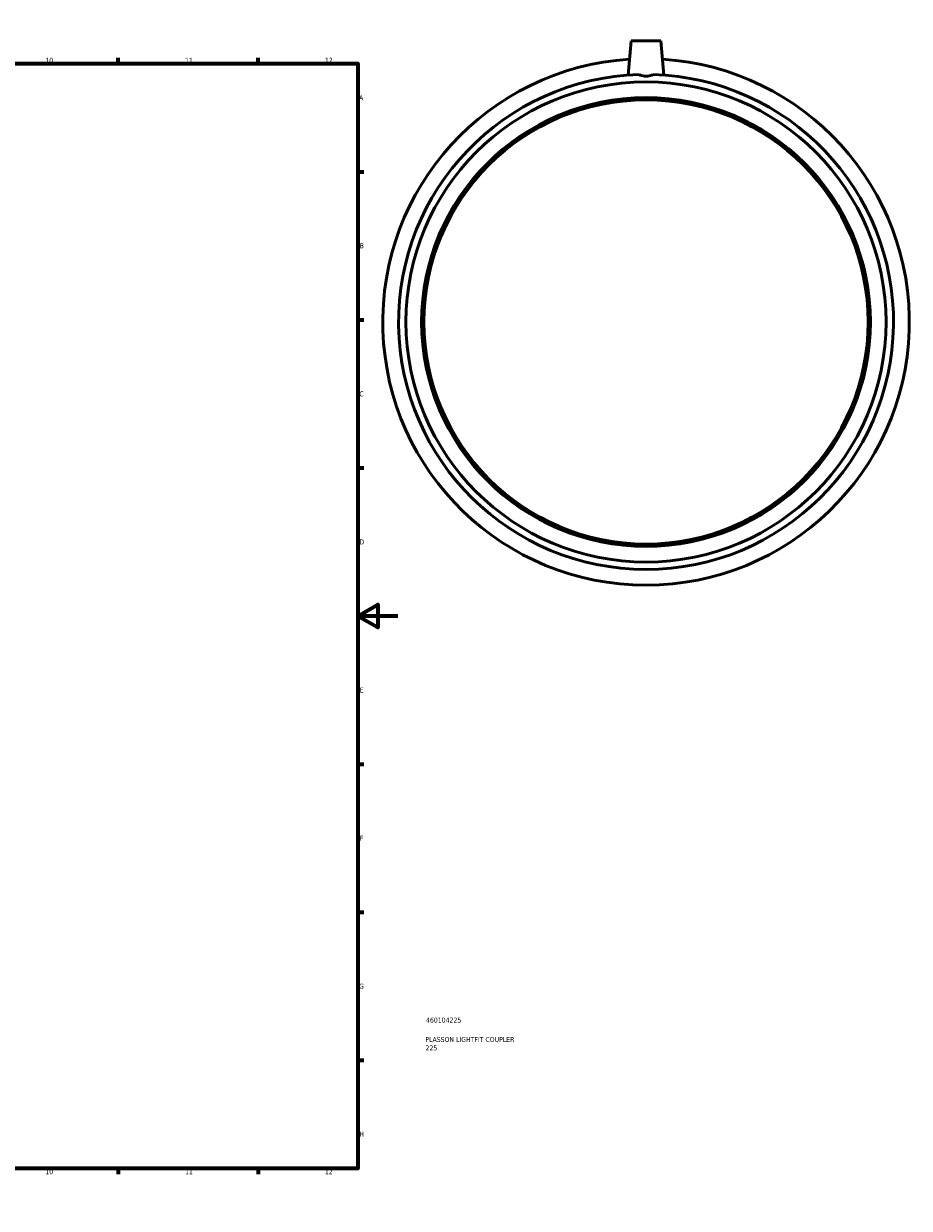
# Model space of a CAD drawing. Header units: millimetres. Extents: x -208 to 1138, y -259 to 1241.
# Tile 5 of 7: x 653 to 1097, y 0 to 594. Entities that reach past the tile are written whole.
import ezdxf

# ---------------------------------------------------------------- set-up
doc = ezdxf.new("R2010")
doc.units = ezdxf.units.MM
for name, color, linetype, lineweight in [('Border (ISO)', 7, 'Continuous', 70), ('Title (ISO)', 7, 'Continuous', 50), ('Visible (ISO)', 7, 'Continuous', 50)]:
    doc.layers.add(name, color=color, linetype=linetype, lineweight=lineweight)
doc.styles.add('Note Text (ISO)', font='tahoma.ttf')

# ---------------------------------------------------------------- blocks, each defined once
blk = doc.blocks.new('Borders Default Border')
at = {"layer": 'Border (ISO)'}
for p, q in [((70.08, 574), (70.08, 576.9)), ((140.17, 574), (140.17, 576.9)), ((210.25, 574), (210.25, 576.9)), ((280.33, 574), (280.33, 576.9)), ((350.42, 574), (350.42, 576.9)), ((490.58, 574), (490.58, 576.9)), ((560.67, 574), (560.67, 576.9)), ((630.75, 574), (630.75, 576.9)), ((700.83, 574), (700.83, 576.9)), ((770.92, 574), (770.92, 576.9)), ((20, 519.75), (17.1, 519.75)), ((821, 519.75), (823.9, 519.75)), ((20, 445.5), (17.1, 445.5)), ((821, 445.5), (823.9, 445.5)), ((20, 371.25), (17.1, 371.25)), ((821, 371.25), (823.9, 371.25)), ((20, 222.75), (17.1, 222.75)), ((821, 222.75), (823.9, 222.75)), ((20, 148.5), (17.1, 148.5)), ((821, 148.5), (823.9, 148.5)), ((20, 74.25), (17.1, 74.25)), ((821, 74.25), (823.9, 74.25)), ((70.08, 20), (70.08, 17.1)), ((140.17, 20), (140.17, 17.1)), ((210.25, 20), (210.25, 17.1)), ((280.33, 20), (280.33, 17.1)), ((350.42, 20), (350.42, 17.1)), ((490.58, 20), (490.58, 17.1)), ((560.67, 20), (560.67, 17.1)), ((630.75, 20), (630.75, 17.1)), ((700.83, 20), (700.83, 17.1)), ((770.92, 20), (770.92, 17.1))]:
    blk.add_line(p, q, dxfattribs=at)
at = {"layer": 'Border (ISO)', "flags": 128}
for points in [[(420.5, 594), (420.5, 574), (414.73, 584), (426.27, 584), (420.5, 574)], [(20, 20), (20, 574), (821, 574), (821, 20), (20, 20)], [(0, 297), (20, 297), (10, 302.77), (10, 291.23), (20, 297)], [(841, 297), (821, 297), (831, 302.77), (831, 291.23), (821, 297)], [(420.5, 0), (420.5, 20), (414.73, 10), (426.27, 10), (420.5, 20)]]:
    blk.add_lwpolyline(points, dxfattribs=at)
at = {"layer": 'Border (ISO)', "color": 232, "true_color": 0xca0064, "char_height": 2.5, "attachment_point": 7, "style": 'Note Text (ISO)'}
for s, insert in [('1', (34.48, 574.4)), ('2', (104.37, 574.4)), ('3', (174.43, 574.35)), ('4', (244.42, 574.4)), ('5', (314.64, 574.35)), ('6', (384.66, 574.35)), ('7', (454.77, 574.4)), ('8', (524.81, 574.34)), ('9', (594.88, 574.35)), ('10', (664.29, 574.35)), ('11', (734.37, 574.4)), ('12', (804.46, 574.4)), ('A', (17.29, 555.62)), ('A', (821.59, 555.62)), ('B', (17.59, 481.37)), ('B', (821.89, 481.37)), ('C', (17.43, 407.08)), ('C', (821.73, 407.08)), ('D', (17.43, 332.88)), ('D', (821.73, 332.88)), ('E', (17.64, 258.63)), ('E', (821.94, 258.63)), ('F', (17.7, 184.38)), ('F', (822, 184.38)), ('G', (17.31, 110.08)), ('G', (821.61, 110.08)), ('H', (17.44, 35.88)), ('H', (821.74, 35.88)), ('1', (34.48, 17.1)), ('2', (104.37, 17.1)), ('3', (174.43, 17.05)), ('4', (244.42, 17.1)), ('5', (314.64, 17.05)), ('6', (384.66, 17.05)), ('7', (454.77, 17.1)), ('8', (524.81, 17.04)), ('9', (594.88, 17.05)), ('10', (664.29, 17.05)), ('11', (734.37, 17.1)), ('12', (804.46, 17.1))]:
    blk.add_mtext(s, dxfattribs=dict(at, insert=insert))
blk = doc.blocks.new('Title Blocks ISO')
at = {"layer": 'Title (ISO)', "color": 232, "true_color": 0xca0064, "style": 'Note Text (ISO)'}
for tag, p in [('PART_NUMBER_001', (34.16, 73.13)), ('DESCRIPTION_001', (33.84, 63.4)), ('DESCRIPTION_002', (33.91, 59.18))]:
    blk.add_attdef(tag, p, '', height=2.5, dxfattribs=at)

msp = doc.modelspace()

# ---------------------------------------------------------------- linework, layer by layer
at = {"layer": 'Visible (ISO)'}
for p, q in [((957.964, 585.427), (956.455, 568.18)), ((957.964, 585.427), (972.964, 585.427)), ((972.964, 585.427), (974.473, 568.18))]:
    msp.add_line(p, q, dxfattribs=at)
for radius in [120.358, 112.5, 111.375]:
    msp.add_circle((965.464, 444.427), radius, dxfattribs=at)
for radius, start, end in [(132, 93.60955, 86.39045), (124.08, 91.613392, 88.386608)]:
    msp.add_arc((965.464, 444.427), radius, start, end, dxfattribs=at)
msp.add_open_spline([(968.957, 568.458), (968.79, 568.385), (968.619, 568.317), (967.51, 567.918), (966.467, 567.737), (964.46, 567.737), (963.418, 567.918), (962.308, 568.317), (962.137, 568.385), (961.97, 568.458)], degree=3, knots=[1.5125875, 1.5125875, 1.5125875, 1.5125875, 1.56885537, 1.56885537, 1.86991077, 1.86991077, 2.17096617, 2.17096617, 2.22723404, 2.22723404, 2.22723404, 2.22723404], dxfattribs=at)

# ---------------------------------------------------------------- block references
msp.add_blockref('Borders Default Border', (0, 0))
msp.add_blockref('Title Blocks ISO', (821, 20)).add_auto_attribs({'PART_NUMBER_001': '460104225', 'DESCRIPTION_001': 'PLASSON LIGHTFIT COUPLER', 'DESCRIPTION_002': '225'})

doc.saveas('drawing.dxf')
